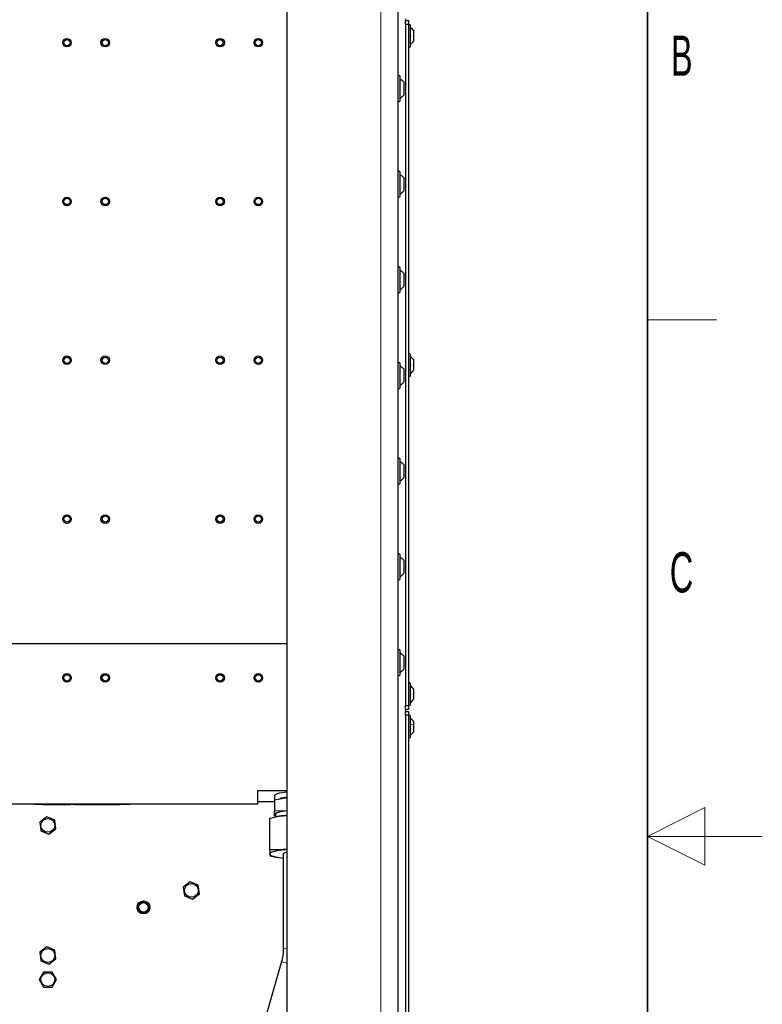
# Model space of a CAD drawing. Header units: millimetres. Extents: x 5 to 418, y 2 to 292.
# Tile 89 of 90: x 353 to 418, y 133 to 218. Entities that reach past the tile are written whole.
import ezdxf

# ---------------------------------------------------------------- set-up
doc = ezdxf.new("R2010")
doc.units = ezdxf.units.MM
doc.layers.add('SLD-0', color=7, linetype='Continuous')
doc.styles.add('SLDTEXTSTYLE0', font='TXT', dxfattribs={"width": 0.605})

msp = doc.modelspace()

# ---------------------------------------------------------------- linework, layer by layer
at = {"color": 7, "linetype": 'Continuous', "lineweight": 18}
for p, q in [((384.7626, 98.6404), (384.7626, 260.3071)), ((354.9293, 150.0237), (354.9293, 150.0571)), ((362.596, 150.0237), (362.596, 150.0571))]:
    msp.add_line(p, q, dxfattribs=at)
at = {"color": 7, "linetype": 'Continuous', "lineweight": 25}
for p, q in [((386.2626, 260.3071), (386.2626, 98.6404)), ((376.596, 99.4737), (376.596, 259.4737)), ((386.9293, 218.4737), (386.9293, 218.3071)), ((386.9293, 218.3071), (387.1793, 218.3071)), ((386.9293, 217.9737), (386.9293, 218.3071)), ((387.1793, 217.9737), (386.9293, 217.9737)), ((386.9293, 217.9737), (386.9293, 158.6404)), ((387.1793, 218.3071), (387.1793, 217.9737)), ((387.1793, 217.9737), (387.1793, 158.6404)), ((387.346, 216.0737), (387.346, 217.8737)), ((387.6376, 216.5612), (387.6376, 217.3862)), ((386.4626, 211.3571), (386.4626, 213.4237)), ((386.8126, 211.8771), (386.8126, 212.9037)), ((386.4626, 203.0237), (386.4626, 205.0904)), ((386.8126, 203.5437), (386.8126, 204.5704)), ((386.4626, 194.6904), (386.4626, 196.7571)), ((386.8126, 195.2104), (386.8126, 196.2371)), ((387.346, 187.4071), (387.346, 189.2071)), ((387.6376, 187.8946), (387.6376, 188.7196)), ((386.4626, 186.3571), (386.4626, 188.4237)), ((386.8126, 186.8771), (386.8126, 187.9037)), ((386.4626, 178.0237), (386.4626, 180.0904)), ((386.8126, 178.5437), (386.8126, 179.5704)), ((386.4626, 169.6904), (386.4626, 171.7571)), ((386.8126, 170.2104), (386.8126, 171.2371)), ((314.9293, 164.0571), (376.596, 164.0571)), ((386.4626, 161.3571), (386.4626, 163.4237)), ((386.8126, 161.8771), (386.8126, 162.9037)), ((387.346, 158.7404), (387.346, 160.5404)), ((387.6376, 159.2292), (387.6376, 160.0516)), ((386.9293, 158.6404), (387.1793, 158.6404)), ((386.9293, 158.3071), (386.9293, 158.6404)), ((387.1793, 158.3071), (386.9293, 158.3071)), ((386.9293, 158.3071), (386.9293, 158.1404)), ((386.9293, 158.1404), (387.1793, 158.1404)), ((386.9293, 157.8071), (386.9293, 158.1404)), ((387.1793, 158.6404), (387.1793, 158.3071)), ((387.1793, 158.1404), (387.1793, 157.8071)), ((386.9293, 157.8071), (386.9293, 120.8904)), ((387.1793, 157.8071), (386.9293, 157.8071)), ((387.1793, 157.8071), (387.1793, 120.8904)), ((387.346, 155.9071), (387.346, 157.7071)), ((387.6376, 156.9338), (387.6376, 157.2196)), ((387.6376, 156.3946), (387.6376, 156.9338)), ((374.0126, 151.2016), (374.0126, 150.0571)), ((376.596, 151.2016), (374.0126, 151.2016)), ((374.0126, 150.2906), (375.5126, 150.2906)), ((375.5126, 150.8005), (375.5126, 150.4418)), ((375.5126, 150.4418), (376.596, 150.6388)), ((375.5126, 150.4418), (375.5126, 149.4765)), ((376.0685, 150.5652), (375.9725, 150.5461)), ((374.0126, 150.0571), (317.846, 150.0571)), ((354.596, 150.0237), (354.596, 150.0571)), ((354.9293, 150.0237), (354.596, 150.0237)), ((362.596, 150.0237), (354.9293, 150.0237)), ((355.331, 150.0221), (355.331, 150.0237)), ((355.331, 150.0221), (355.3444, 150.0221)), ((355.3444, 150.0221), (355.3444, 150.0237)), ((355.3727, 150.0221), (355.3727, 150.0237)), ((355.4099, 150.0221), (355.4099, 150.0237)), ((355.4165, 150.0221), (355.4165, 150.0237)), ((355.4165, 150.0221), (355.4592, 150.0221)), ((355.4592, 150.0221), (355.4592, 150.0237)), ((355.5062, 150.0221), (355.5062, 150.0237)), ((355.5062, 150.0221), (355.549, 150.0221)), ((355.549, 150.0221), (355.549, 150.0237)), ((355.5618, 150.0221), (355.5618, 150.0237)), ((355.6487, 150.0221), (355.6487, 150.0237)), ((355.7284, 150.0221), (355.7284, 150.0237)), ((355.7626, 150.0221), (355.7626, 150.0237)), ((355.7628, 150.0221), (355.7628, 150.0237)), ((355.764, 150.0221), (355.764, 150.0237)), ((355.87, 150.0221), (355.87, 150.0237)), ((355.9848, 150.0221), (355.9848, 150.0237)), ((356.0015, 150.0221), (356.0015, 150.0237)), ((356.0015, 150.0221), (356.1297, 150.0221)), ((356.1297, 150.0221), (356.1297, 150.0237)), ((356.1297, 150.0221), (356.1767, 150.0221)), ((356.1767, 150.0221), (356.1767, 150.0237)), ((356.1767, 150.0221), (356.3044, 150.0221)), ((356.3044, 150.0221), (356.3044, 150.0237)), ((356.3044, 150.0221), (356.3982, 150.0221)), ((356.3982, 150.0221), (356.3982, 150.0237)), ((356.3982, 150.0221), (356.4336, 150.0221)), ((356.4336, 150.0221), (356.4336, 150.0237)), ((356.4336, 150.0221), (356.4492, 150.0221)), ((356.4492, 150.0221), (356.4492, 150.0237)), ((356.4492, 150.0221), (356.4625, 150.0221)), ((356.4625, 150.0221), (356.4625, 150.0237)), ((356.4909, 150.0221), (356.4909, 150.0237)), ((356.528, 150.0221), (356.528, 150.0237)), ((356.5347, 150.0221), (356.5347, 150.0237)), ((356.5347, 150.0221), (356.5774, 150.0221)), ((356.5774, 150.0221), (356.5774, 150.0237)), ((356.6173, 150.0221), (356.6173, 150.0237)), ((356.6173, 150.0221), (356.6244, 150.0221)), ((356.6244, 150.0221), (356.6244, 150.0237)), ((356.6244, 150.0221), (356.6671, 150.0221)), ((356.6671, 150.0221), (356.6671, 150.0237)), ((356.68, 150.0221), (356.68, 150.0237)), ((356.7669, 150.0221), (356.7669, 150.0237)), ((356.8423, 150.0221), (356.8481, 150.0221)), ((356.8466, 150.0221), (356.8466, 150.0237)), ((356.8481, 150.0221), (356.8481, 150.0237)), ((356.8481, 150.0221), (356.8908, 150.0221)), ((356.8808, 150.0221), (356.8808, 150.0237)), ((356.8908, 150.0221), (356.9027, 150.0221)), ((356.9822, 150.0221), (356.9822, 150.0237)), ((357.0404, 150.0221), (357.0475, 150.0221)), ((357.0475, 150.0221), (357.0475, 150.0237)), ((357.0475, 150.0221), (357.0902, 150.0221)), ((357.0902, 150.0221), (357.0902, 150.0237)), ((357.0902, 150.0221), (357.0983, 150.0221)), ((357.0983, 150.0221), (357.0983, 150.0237)), ((357.0983, 150.0221), (357.218, 150.0221)), ((357.218, 150.0221), (357.218, 150.0237)), ((357.218, 150.0221), (357.2669, 150.0221)), ((357.2669, 150.0221), (357.2669, 150.0237)), ((357.2697, 150.0221), (357.2697, 150.0237)), ((357.3765, 150.0221), (357.3765, 150.0237)), ((357.451, 150.0221), (357.451, 150.0237)), ((357.4834, 150.0221), (357.4834, 150.0237)), ((357.5319, 150.0221), (357.5319, 150.0237)), ((357.5319, 150.0221), (357.561, 150.0221)), ((357.5902, 150.0221), (357.5902, 150.0237)), ((357.5902, 150.0221), (357.6329, 150.0221)), ((357.6329, 150.0221), (357.6329, 150.0237)), ((357.7099, 150.0221), (357.7099, 150.0237)), ((358.0603, 150.0221), (358.0603, 150.0237)), ((358.0603, 150.0221), (358.103, 150.0221)), ((358.103, 150.0221), (358.103, 150.0237)), ((358.1629, 150.0221), (358.1629, 150.0237)), ((358.1631, 150.0221), (358.1631, 150.0237)), ((358.1642, 150.0221), (358.1642, 150.0237)), ((358.2702, 150.0221), (358.2702, 150.0237)), ((358.3851, 150.0221), (358.3851, 150.0237)), ((358.3979, 150.0221), (358.3979, 150.0237)), ((358.3979, 150.0221), (358.4113, 150.0221)), ((358.4113, 150.0221), (358.4113, 150.0237)), ((358.4396, 150.0221), (358.4396, 150.0237)), ((358.4768, 150.0221), (358.4768, 150.0237)), ((358.4834, 150.0221), (358.4834, 150.0237)), ((358.4834, 150.0221), (358.5261, 150.0221)), ((358.5261, 150.0221), (358.5261, 150.0237)), ((358.5859, 150.0221), (358.5859, 150.0237)), ((358.5859, 150.0221), (358.6287, 150.0221)), ((358.6287, 150.0221), (358.6287, 150.0237)), ((358.7027, 150.0221), (358.7027, 150.0237)), ((358.7801, 150.0221), (358.7801, 150.0237)), ((358.7825, 150.0221), (358.7825, 150.0237)), ((358.7853, 150.0221), (358.8225, 150.0221)), ((358.8225, 150.0221), (358.8225, 150.0237)), ((358.8225, 150.0221), (358.8353, 150.0221)), ((358.8295, 150.0221), (358.8295, 150.0237)), ((358.9249, 150.0221), (358.9249, 150.0237)), ((359.0261, 150.0221), (359.0261, 150.0237)), ((359.0603, 150.0221), (359.0603, 150.0237)), ((359.1557, 150.0221), (359.1557, 150.0237)), ((359.2401, 150.0221), (359.261, 150.0221)), ((359.2569, 150.0221), (359.2569, 150.0237)), ((359.2669, 150.0221), (359.2669, 150.0237)), ((359.2669, 150.0221), (359.2905, 150.0221)), ((359.2911, 150.0221), (359.2911, 150.0237)), ((359.2913, 150.0221), (359.2913, 150.0237)), ((359.2924, 150.0221), (359.2924, 150.0237)), ((359.3984, 150.0221), (359.3984, 150.0237)), ((359.5133, 150.0221), (359.5133, 150.0237)), ((359.5233, 150.0221), (359.5233, 150.0237)), ((359.5261, 150.0221), (359.5261, 150.0237)), ((359.5261, 150.0221), (359.5395, 150.0221)), ((359.5395, 150.0221), (359.5395, 150.0237)), ((359.5678, 150.0221), (359.5678, 150.0237)), ((359.605, 150.0221), (359.605, 150.0237)), ((359.6116, 150.0221), (359.6116, 150.0237)), ((359.6116, 150.0221), (359.6543, 150.0221)), ((359.6543, 150.0221), (359.6543, 150.0237)), ((359.7013, 150.0221), (359.7013, 150.0237)), ((359.8053, 150.0221), (359.8053, 150.0237)), ((359.868, 150.0221), (359.868, 150.0237)), ((359.868, 150.0221), (359.9107, 150.0221)), ((359.9107, 150.0221), (359.9107, 150.0237)), ((359.9763, 150.0221), (359.9763, 150.0237)), ((359.9977, 150.0221), (359.9977, 150.0237)), ((360.0278, 150.0221), (360.0278, 150.0237)), ((360.0746, 150.0221), (360.0831, 150.0221)), ((360.0831, 150.0221), (360.0831, 150.0237)), ((360.0831, 150.0221), (360.1131, 150.0221)), ((360.1014, 150.0221), (360.1014, 150.0237)), ((360.1131, 150.0221), (360.1173, 150.0221)), ((360.2108, 150.0221), (360.2108, 150.0237)), ((360.3066, 150.0221), (360.3066, 150.0237)), ((360.3108, 150.0221), (360.3108, 150.0237)), ((360.3552, 150.0221), (360.3552, 150.0237)), ((360.3552, 150.0221), (360.3979, 150.0221)), ((360.3979, 150.0221), (360.3979, 150.0237)), ((360.4467, 150.0221), (360.4467, 150.0237)), ((360.4848, 150.0221), (360.5019, 150.0221)), ((360.509, 150.0221), (360.509, 150.0237)), ((360.509, 150.0221), (360.5517, 150.0221)), ((360.5517, 150.0221), (360.5517, 150.0237)), ((360.5808, 150.0221), (360.5808, 150.0237)), ((360.5874, 150.0221), (360.5874, 150.0237)), ((360.5874, 150.0221), (360.6116, 150.0221)), ((360.6116, 150.0221), (360.6116, 150.0237)), ((360.6116, 150.0221), (360.6543, 150.0221)), ((360.6543, 150.0221), (360.6543, 150.0237)), ((360.6885, 150.0221), (360.6885, 150.0237)), ((360.7186, 150.0221), (360.7186, 150.0237)), ((360.7312, 150.0221), (360.7327, 150.0221)), ((360.774, 150.0221), (360.774, 150.0237)), ((360.774, 150.0221), (360.8039, 150.0221)), ((360.8039, 150.0221), (360.8039, 150.0237)), ((360.8068, 150.0221), (360.8068, 150.0237)), ((360.8068, 150.0221), (360.8218, 150.0221)), ((360.8295, 150.0221), (360.8295, 150.0237)), ((360.8295, 150.0221), (360.8723, 150.0221)), ((360.8723, 150.0221), (360.8723, 150.0237)), ((360.8851, 150.0221), (360.8851, 150.0237)), ((360.972, 150.0221), (360.972, 150.0237)), ((361.0517, 150.0221), (361.0517, 150.0237)), ((361.0646, 150.0221), (361.0646, 150.0237)), ((361.0646, 150.0221), (361.0779, 150.0221)), ((361.0779, 150.0221), (361.0779, 150.0237)), ((361.1062, 150.0221), (361.1062, 150.0237)), ((361.1434, 150.0221), (361.1434, 150.0237)), ((361.15, 150.0221), (361.15, 150.0237)), ((361.15, 150.0221), (361.1928, 150.0221)), ((361.1928, 150.0221), (361.1928, 150.0237)), ((361.2398, 150.0221), (361.2398, 150.0237)), ((361.24, 150.0221), (361.24, 150.0237)), ((361.2411, 150.0221), (361.2411, 150.0237)), ((361.3472, 150.0221), (361.3472, 150.0237)), ((361.462, 150.0221), (361.462, 150.0237)), ((361.4962, 150.0221), (361.4962, 150.0237)), ((361.6002, 150.0221), (361.6002, 150.0237)), ((361.6629, 150.0221), (361.6629, 150.0237)), ((361.6629, 150.0221), (361.7056, 150.0221)), ((361.7056, 150.0221), (361.7056, 150.0237)), ((361.709, 150.0221), (361.709, 150.0237)), ((361.7156, 150.0221), (361.7156, 150.0237)), ((361.7156, 150.0221), (361.7584, 150.0221)), ((361.7569, 150.0221), (361.7569, 150.0237)), ((361.915, 150.0221), (361.915, 150.0237)), ((362.0731, 150.0221), (362.0731, 150.0237)), ((362.0746, 150.0221), (362.0746, 150.0237)), ((362.9293, 150.0237), (362.596, 150.0237)), ((362.9293, 150.0237), (362.9293, 150.0571)), ((375.5126, 149.4765), (376.596, 149.4967)), ((375.5126, 149.1591), (375.5126, 149.4765)), ((355.6637, 148.9608), (355.0604, 148.4982)), ((355.0604, 148.4982), (355.1594, 147.7445)), ((356.3659, 148.6696), (355.6637, 148.9608)), ((356.4648, 147.9159), (356.3659, 148.6696)), ((375.096, 146.0885), (375.096, 148.8252)), ((375.5126, 149.0254), (375.5126, 149.1591)), ((375.596, 149.0102), (375.5126, 149.0254)), ((375.596, 149.1591), (375.596, 148.9355)), ((375.7547, 148.9714), (375.6403, 148.9487)), ((376.4293, 149.0677), (376.596, 149.0831)), ((376.4293, 149.0677), (376.596, 149.0773)), ((355.1594, 147.7445), (355.8616, 147.4533)), ((355.8616, 147.4533), (356.4648, 147.9159)), ((376.596, 146.1372), (376.4293, 146.1133)), ((376.4293, 146.1133), (376.596, 146.1287)), ((375.096, 145.5538), (375.641, 145.4335)), ((375.6403, 145.4303), (375.7547, 145.4076)), ((376.2626, 145.7123), (376.2626, 137.3707)), ((368.1637, 143.2941), (367.5604, 142.8316)), ((368.8659, 143.0029), (368.1637, 143.2941)), ((367.5604, 142.8316), (367.6594, 142.0779)), ((368.9648, 142.2492), (368.8659, 143.0029)), ((367.6594, 142.0779), (368.3616, 141.7867)), ((368.3616, 141.7867), (368.9648, 142.2492)), ((355.6637, 137.6274), (355.0604, 137.1649)), ((356.3659, 137.3362), (355.6637, 137.6274)), ((356.4648, 136.5825), (356.3659, 137.3362)), ((355.0604, 137.1649), (355.1594, 136.4112)), ((355.1594, 136.4112), (355.8616, 136.12)), ((355.8616, 136.12), (356.4648, 136.5825)), ((376.116, 136.3357), (374.1605, 129.4972)), ((355.3825, 135.4321), (355.0024, 134.7737)), ((355.0024, 134.7737), (355.3825, 134.1154)), ((356.1427, 135.4321), (355.3825, 135.4321)), ((356.5228, 134.7737), (356.1427, 135.4321)), ((356.1427, 134.1154), (356.5228, 134.7737)), ((355.3825, 134.1154), (356.1427, 134.1154))]:
    msp.add_line(p, q, dxfattribs=at)
at = {"color": 7, "linetype": 'Continuous', "lineweight": 25, "flags": 128}
for points in [[(375.5126, 150.8005), (375.534, 150.8541), (375.6152, 150.9171), (375.7551, 150.9769), (375.9497, 151.0318), (376.1937, 151.0805), (376.4806, 151.1215), (376.596, 151.1345)], [(375.5126, 149.1591), (375.5319, 149.2101), (375.5893, 149.2602), (375.6839, 149.3086), (375.8141, 149.3545), (375.9776, 149.397), (376.1716, 149.4354), (376.3929, 149.4691), (376.596, 149.4932)], [(376.596, 149.4761), (376.528, 149.4683), (376.2518, 149.4288), (376.0168, 149.3819), (375.8294, 149.329), (375.6947, 149.2714), (375.6165, 149.2108), (375.596, 149.1591)], [(375.096, 145.7123), (375.1188, 145.7727), (375.1868, 145.8321), (375.2989, 145.8895), (375.4532, 145.9438), (375.647, 145.9942), (375.877, 146.0397), (376.1393, 146.0797), (376.4293, 146.1133)], [(376.2626, 145.7123), (376.2933, 145.7647), (376.3842, 145.815), (376.5315, 145.8611), (376.596, 145.876)], [(376.2626, 145.3294), (376.1393, 145.3449), (375.877, 145.3848), (375.647, 145.4304), (375.4532, 145.4808), (375.2989, 145.5351), (375.1868, 145.5924), (375.1188, 145.6518), (375.096, 145.7123)]]:
    msp.add_lwpolyline(points, dxfattribs=at)
at = {"color": 7, "linetype": 'Continuous', "lineweight": 18, "flags": 128}
msp.add_lwpolyline([(376.596, 136.1983), (376.5922, 136.1994), (376.3964, 136.2554), (376.2482, 136.2978), (376.1536, 136.3249), (376.1165, 136.3356), (376.116, 136.3357)], dxfattribs=at)
at = {"color": 7, "linetype": 'Continuous', "lineweight": 25}
for centre, radius in [((357.4293, 216.3904), 0.375), ((357.4293, 216.3904), 0.275), ((360.7626, 216.3904), 0.375), ((360.7626, 216.3904), 0.275), ((370.7626, 216.3904), 0.375), ((370.7626, 216.3904), 0.275), ((374.096, 216.3904), 0.375), ((374.096, 216.3904), 0.275), ((357.4293, 202.5571), 0.375), ((357.4293, 202.5571), 0.275), ((360.7626, 202.5571), 0.375), ((360.7626, 202.5571), 0.275), ((370.7626, 202.5571), 0.375), ((370.7626, 202.5571), 0.275), ((374.096, 202.5571), 0.375), ((374.096, 202.5571), 0.275), ((357.4293, 188.7237), 0.375), ((357.4293, 188.7237), 0.275), ((360.7626, 188.7237), 0.375), ((360.7626, 188.7237), 0.275), ((370.7626, 188.7237), 0.375), ((370.7626, 188.7237), 0.275), ((374.096, 188.7237), 0.375), ((374.096, 188.7237), 0.275), ((357.4293, 174.8904), 0.375), ((357.4293, 174.8904), 0.275), ((360.7626, 174.8904), 0.375), ((360.7626, 174.8904), 0.275), ((370.7626, 174.8904), 0.375), ((370.7626, 174.8904), 0.275), ((374.096, 174.8904), 0.375), ((374.096, 174.8904), 0.275), ((357.4293, 161.0571), 0.375), ((357.4293, 161.0571), 0.275), ((360.7626, 161.0571), 0.375), ((360.7626, 161.0571), 0.275), ((370.7626, 161.0571), 0.375), ((370.7626, 161.0571), 0.275), ((374.096, 161.0571), 0.375), ((374.096, 161.0571), 0.275), ((355.7626, 148.2071), 0.6), ((368.2626, 142.5404), 0.6), ((364.096, 141.0571), 0.5637), ((364.096, 141.0571), 0.5131), ((364.096, 141.0571), 0.5), ((364.096, 141.0571), 0.4167), ((355.7626, 136.8737), 0.6), ((355.7626, 134.7737), 0.6)]:
    msp.add_circle(centre, radius, dxfattribs=at)
for centre, radius, start, end in [((387.2626, 217.8737), 0.0833, 0, 180), ((387.2626, 216.0737), 0.0833, 180, 360), ((386.3626, 213.4237), 0.1, 0, 180), ((386.3626, 211.3571), 0.1, 180, 360), ((386.3626, 205.0904), 0.1, 0, 180), ((386.3626, 203.0237), 0.1, 180, 360), ((386.3626, 196.7571), 0.1, 0, 180), ((386.3626, 194.6904), 0.1, 180, 360), ((387.2626, 189.2071), 0.0833, 0, 180), ((386.3626, 188.4237), 0.1, 0, 180), ((387.2626, 187.4071), 0.0833, 180, 360), ((386.3626, 186.3571), 0.1, 180, 360), ((386.3626, 180.0904), 0.1, 0, 180), ((386.3626, 178.0237), 0.1, 180, 360), ((386.3626, 171.7571), 0.1, 0, 180), ((386.3626, 169.6904), 0.1, 180, 360), ((386.3626, 163.4237), 0.1, 0, 180), ((386.3626, 161.3571), 0.1, 180, 360), ((387.2626, 160.5404), 0.0833, 0, 180), ((387.2626, 158.7404), 0.0833, 180, 360), ((387.2626, 157.7071), 0.0833, 0, 180), ((387.2626, 155.9071), 0.0833, 180, 360), ((377.175, 144.8275), 5.8434, 95.687392, 100.91626), ((375.6723, 149.1998), 0.1648, 194.298513, 242.391452), ((377.0853, 142.0617), 7.0367, 95.349254, 100.899774)]:
    msp.add_arc(centre, radius, start, end, dxfattribs=at)
at = {"color": 7, "linetype": 'Continuous', "lineweight": 18}
msp.add_arc((376.5906, 137.125), 0.4095, 89.255448, 143.233856, dxfattribs=at)
at = {"color": 7, "linetype": 'Continuous', "lineweight": 25}
for points, knots in [([(387.3174, 217.0467), (387.3213, 217.0442), (387.3291, 217.0392), (387.3383, 217.0226), (387.3444, 217.0002), (387.3467, 216.9739), (387.3445, 216.9475), (387.3384, 216.925), (387.3292, 216.9083), (387.3214, 216.9033), (387.3174, 216.9007)], [0, 0, 0, 0, 0.1252217, 0.2494831, 0.3743256, 0.4990628, 0.6238964, 0.749388, 0.8744406, 1, 1, 1, 1]), ([(387.3174, 188.38), (387.3213, 188.3775), (387.3291, 188.3725), (387.3383, 188.3559), (387.3444, 188.3336), (387.3467, 188.3073), (387.3445, 188.2808), (387.3384, 188.2583), (387.3292, 188.2416), (387.3214, 188.2366), (387.3174, 188.2341)], [0, 0, 0, 0, 0.1252217, 0.2494831, 0.3743256, 0.4990628, 0.6238964, 0.749388, 0.8744406, 1, 1, 1, 1]), ([(387.3174, 159.688), (387.3213, 159.6849), (387.3291, 159.6787), (387.3383, 159.6607), (387.3444, 159.6374), (387.3467, 159.6107), (387.3445, 159.5848), (387.3384, 159.5634), (387.3292, 159.5482), (387.3214, 159.5444), (387.3174, 159.5425)], [0, 0, 0, 0, 0.1252217, 0.2494831, 0.3743256, 0.4990628, 0.6238964, 0.749388, 0.8744406, 1, 1, 1, 1]), ([(387.6376, 160.0513), (387.5982, 160.1128), (387.5194, 160.236), (387.4038, 160.3259), (387.346, 160.3708)], [0, 0, 0, 0, 0.5, 1, 1, 1, 1]), ([(387.6376, 157.2196), (387.5982, 157.2814), (387.5194, 157.405), (387.4038, 157.4953), (387.346, 157.5404)], [0, 0, 0, 0, 0.4999999, 1, 1, 1, 1]), ([(387.3174, 156.9449), (387.3213, 156.944), (387.3291, 156.9423), (387.3383, 156.93), (387.3444, 156.9109), (387.3467, 156.8862), (387.3445, 156.8594), (387.3384, 156.8346), (387.3292, 156.8143), (387.3214, 156.8062), (387.3174, 156.8022)], [0, 0, 0, 0, 0.1252207, 0.2494814, 0.3743239, 0.4990613, 0.6238954, 0.7493873, 0.8744403, 1, 1, 1, 1]), ([(387.346, 156.0737), (387.4038, 156.1188), (387.5194, 156.2091), (387.5982, 156.3327), (387.6376, 156.3946)], [0, 0, 0, 0, 0.50000011, 1, 1, 1, 1]), ([(355.3444, 150.0221), (355.3492, 150.0221), (355.3579, 150.0221), (355.3682, 150.0221), (355.3727, 150.0221)], [0, 0, 0, 0, 0.5601157, 1, 1, 1, 1]), ([(355.3727, 150.0221), (355.3775, 150.0221), (355.3871, 150.0221), (355.3981, 150.0221), (355.4014, 150.0221), (355.4025, 150.0221)], [0, 0, 0, 0, 0.395242, 0.7909078, 1, 1, 1, 1]), ([(355.4099, 150.0221), (355.412, 150.0221), (355.4159, 150.0221), (355.4163, 150.0221), (355.4165, 150.0221)], [0, 0, 0, 0, 0.5598877, 1, 1, 1, 1]), ([(355.549, 150.0221), (355.5523, 150.0221), (355.5584, 150.0221), (355.5607, 150.0221), (355.5618, 150.0221)], [0, 0, 0, 0, 0.5596973, 1, 1, 1, 1]), ([(355.5618, 150.0221), (355.5764, 150.0221), (355.6024, 150.0221), (355.6346, 150.0221), (355.6487, 150.0221)], [0, 0, 0, 0, 0.5599714, 1, 1, 1, 1]), ([(355.6487, 150.0221), (355.6599, 150.0221), (355.6821, 150.0221), (355.7098, 150.0221), (355.7262, 150.0221), (355.7277, 150.0221), (355.7284, 150.0221)], [0, 0, 0, 0, 0.2808155, 0.5596902, 0.7796958, 1, 1, 1, 1]), ([(355.764, 150.0221), (355.7688, 150.0221), (355.7784, 150.0221), (355.8157, 150.0221), (355.8494, 150.0221), (355.87, 150.0221)], [0, 0, 0, 0, 0.2806132, 0.5608329, 1, 1, 1, 1]), ([(355.87, 150.0221), (355.888, 150.0221), (355.924, 150.0221), (355.9642, 150.0221), (355.9826, 150.0221), (355.9841, 150.0221), (355.9848, 150.0221)], [0, 0, 0, 0, 0.2799521, 0.5586609, 0.7789943, 1, 1, 1, 1]), ([(356.4625, 150.0221), (356.4674, 150.0221), (356.4761, 150.0221), (356.4864, 150.0221), (356.4909, 150.0221)], [0, 0, 0, 0, 0.5601157, 1, 1, 1, 1]), ([(356.4909, 150.0221), (356.4957, 150.0221), (356.5053, 150.0221), (356.5163, 150.0221), (356.5195, 150.0221), (356.5207, 150.0221)], [0, 0, 0, 0, 0.395242, 0.7909078, 1, 1, 1, 1]), ([(356.5062, 150.0221), (356.5067, 150.0221), (356.5076, 150.0221), (356.5136, 150.0221), (356.5207, 150.0221), (356.5209, 150.0221)], [0, 0, 0, 0, 0.4953193, 0.9859437, 1, 1, 1, 1]), ([(356.528, 150.0221), (356.5302, 150.0221), (356.5341, 150.0221), (356.5345, 150.0221), (356.5347, 150.0221)], [0, 0, 0, 0, 0.5598877, 1, 1, 1, 1]), ([(356.5774, 150.0221), (356.5803, 150.0221), (356.5936, 150.0221), (356.6158, 150.0221), (356.6168, 150.0221), (356.6173, 150.0221)], [0, 0, 0, 0, 0.0993358, 0.4485856, 1, 1, 1, 1]), ([(356.6671, 150.0221), (356.6705, 150.0221), (356.6766, 150.0221), (356.6789, 150.0221), (356.68, 150.0221)], [0, 0, 0, 0, 0.5596973, 1, 1, 1, 1]), ([(356.68, 150.0221), (356.6945, 150.0221), (356.7206, 150.0221), (356.7527, 150.0221), (356.7669, 150.0221)], [0, 0, 0, 0, 0.55997142, 1, 1, 1, 1]), ([(356.7669, 150.0221), (356.778, 150.0221), (356.8003, 150.0221), (356.8279, 150.0221), (356.8443, 150.0221), (356.8459, 150.0221), (356.8466, 150.0221)], [0, 0, 0, 0, 0.2808155, 0.5596902, 0.7796958, 1, 1, 1, 1]), ([(356.8808, 150.0221), (356.8817, 150.0221), (356.8835, 150.0221), (356.9062, 150.0221), (356.9416, 150.0221), (356.9687, 150.0221), (356.9822, 150.0221)], [0, 0, 0, 0, 0.2809584, 0.5603519, 0.7803823, 1, 1, 1, 1]), ([(356.9822, 150.0221), (356.9898, 150.0221), (357.0049, 150.0221), (357.0295, 150.0221), (357.0406, 150.0221), (357.0475, 150.0221)], [0, 0, 0, 0, 0.2803833, 0.5605606, 1, 1, 1, 1]), ([(357.2697, 150.0221), (357.271, 150.0221), (357.2727, 150.0221), (357.3009, 150.0221), (357.3217, 150.0221), (357.3482, 150.0221), (357.3671, 150.0221), (357.3765, 150.0221)], [0, 0, 0, 0, 0.4991147, 0.6244582, 0.7495538, 0.8746582, 1, 1, 1, 1]), ([(357.3765, 150.0221), (357.3926, 150.0221), (357.4212, 150.0221), (357.4419, 150.0221), (357.451, 150.0221)], [0, 0, 0, 0, 0.5597157, 1, 1, 1, 1]), ([(357.451, 150.0221), (357.4624, 150.0221), (357.4827, 150.0221), (357.4832, 150.0221), (357.4834, 150.0221)], [0, 0, 0, 0, 0.5579733, 1, 1, 1, 1]), ([(357.6329, 150.0221), (357.6462, 150.0221), (357.6698, 150.0221), (357.6976, 150.0221), (357.7099, 150.0221)], [0, 0, 0, 0, 0.5596859, 1, 1, 1, 1]), ([(358.1642, 150.0221), (358.169, 150.0221), (358.1786, 150.0221), (358.2159, 150.0221), (358.2496, 150.0221), (358.2702, 150.0221)], [0, 0, 0, 0, 0.2806132, 0.5608329, 1, 1, 1, 1]), ([(358.2702, 150.0221), (358.2883, 150.0221), (358.3242, 150.0221), (358.3644, 150.0221), (358.3829, 150.0221), (358.3843, 150.0221), (358.3851, 150.0221)], [0, 0, 0, 0, 0.2799521, 0.5586609, 0.7789943, 1, 1, 1, 1]), ([(358.4113, 150.0221), (358.4161, 150.0221), (358.4248, 150.0221), (358.4351, 150.0221), (358.4396, 150.0221)], [0, 0, 0, 0, 0.5601157, 1, 1, 1, 1]), ([(358.4396, 150.0221), (358.4444, 150.0221), (358.454, 150.0221), (358.465, 150.0221), (358.4683, 150.0221), (358.4694, 150.0221)], [0, 0, 0, 0, 0.395242, 0.7909078, 1, 1, 1, 1]), ([(358.4768, 150.0221), (358.4789, 150.0221), (358.4828, 150.0221), (358.4832, 150.0221), (358.4834, 150.0221)], [0, 0, 0, 0, 0.5598877, 1, 1, 1, 1]), ([(358.6287, 150.0221), (358.6394, 150.0221), (358.6585, 150.0221), (358.6892, 150.0221), (358.7027, 150.0221)], [0, 0, 0, 0, 0.5594657, 1, 1, 1, 1]), ([(358.7027, 150.0221), (358.7127, 150.0221), (358.7326, 150.0221), (358.758, 150.0221), (358.7743, 150.0221), (358.7782, 150.0221), (358.7801, 150.0221)], [0, 0, 0, 0, 0.2802863, 0.5601857, 0.7796074, 1, 1, 1, 1]), ([(358.8295, 150.0221), (358.8316, 150.0221), (358.8357, 150.0221), (358.8715, 150.0221), (358.9047, 150.0221), (358.9249, 150.0221)], [0, 0, 0, 0, 0.279926, 0.5600378, 1, 1, 1, 1]), ([(358.9249, 150.0221), (358.9385, 150.0221), (358.9654, 150.0221), (358.9999, 150.0221), (359.0192, 150.0221), (359.0238, 150.0221), (359.0261, 150.0221)], [0, 0, 0, 0, 0.2807392, 0.5592969, 0.7793109, 1, 1, 1, 1]), ([(358.9897, 150.0221), (359.0084, 150.0221), (359.0351, 150.0221), (359.0538, 150.0221), (359.0594, 150.0221)], [0, 0, 0, 0, 0.70176723, 1, 1, 1, 1]), ([(359.0603, 150.0221), (359.0624, 150.0221), (359.0665, 150.0221), (359.1022, 150.0221), (359.1354, 150.0221), (359.1557, 150.0221)], [0, 0, 0, 0, 0.279926, 0.5600378, 1, 1, 1, 1]), ([(359.1557, 150.0221), (359.1692, 150.0221), (359.1961, 150.0221), (359.2306, 150.0221), (359.2499, 150.0221), (359.2546, 150.0221), (359.2569, 150.0221)], [0, 0, 0, 0, 0.2807392, 0.5592969, 0.7793109, 1, 1, 1, 1]), ([(359.2924, 150.0221), (359.2972, 150.0221), (359.3068, 150.0221), (359.3441, 150.0221), (359.3778, 150.0221), (359.3984, 150.0221)], [0, 0, 0, 0, 0.2806132, 0.5608329, 1, 1, 1, 1]), ([(359.3984, 150.0221), (359.4165, 150.0221), (359.4524, 150.0221), (359.4926, 150.0221), (359.5111, 150.0221), (359.5126, 150.0221), (359.5133, 150.0221)], [0, 0, 0, 0, 0.2799521, 0.5586609, 0.7789943, 1, 1, 1, 1]), ([(359.4915, 150.0221), (359.4981, 150.0221), (359.5079, 150.0221), (359.516, 150.0221), (359.5188, 150.0221)], [0, 0, 0, 0, 0.6672104, 1, 1, 1, 1]), ([(359.5395, 150.0221), (359.5443, 150.0221), (359.553, 150.0221), (359.5633, 150.0221), (359.5678, 150.0221)], [0, 0, 0, 0, 0.5601157, 1, 1, 1, 1]), ([(359.5678, 150.0221), (359.5726, 150.0221), (359.5822, 150.0221), (359.5932, 150.0221), (359.5965, 150.0221), (359.5976, 150.0221)], [0, 0, 0, 0, 0.395242, 0.7909078, 1, 1, 1, 1]), ([(359.605, 150.0221), (359.6071, 150.0221), (359.611, 150.0221), (359.6114, 150.0221), (359.6116, 150.0221)], [0, 0, 0, 0, 0.5598877, 1, 1, 1, 1]), ([(359.6445, 150.0221), (359.6612, 150.0221), (359.6947, 150.0221), (359.7338, 150.0221), (359.7382, 150.0221), (359.7406, 150.0221)], [0, 0, 0, 0, 0.3171727, 0.6351072, 1, 1, 1, 1]), ([(359.6647, 150.0221), (359.6751, 150.0221), (359.6953, 150.0221), (359.7129, 150.0221), (359.7175, 150.0221), (359.7199, 150.0221)], [0, 0, 0, 0, 0.3431597, 0.6710767, 1, 1, 1, 1]), ([(359.7013, 150.0221), (359.7026, 150.0221), (359.7051, 150.0221), (359.7281, 150.0221), (359.7648, 150.0221), (359.7918, 150.0221), (359.8053, 150.0221)], [0, 0, 0, 0, 0.2807503, 0.5602778, 0.7801608, 1, 1, 1, 1]), ([(359.7554, 150.0221), (359.7599, 150.0221), (359.7669, 150.0221), (359.7837, 150.0221), (359.7898, 150.0221)], [0, 0, 0, 0, 0.6331576, 1, 1, 1, 1]), ([(359.8053, 150.0221), (359.8123, 150.0221), (359.8262, 150.0221), (359.8491, 150.0221), (359.8608, 150.0221), (359.868, 150.0221)], [0, 0, 0, 0, 0.2803784, 0.5605766, 1, 1, 1, 1]), ([(359.9245, 150.0221), (359.9355, 150.0221), (359.9584, 150.0221), (359.9739, 150.0221), (359.9755, 150.0221), (359.9763, 150.0221)], [0, 0, 0, 0, 0.3177227, 0.6583417, 1, 1, 1, 1]), ([(359.9635, 150.0221), (359.9635, 150.0221), (359.9637, 150.0221), (359.9725, 150.0221), (359.9887, 150.0221), (359.9987, 150.0221), (360.0019, 150.0221)], [0, 0, 0, 0, 0.3180229, 0.63201, 0.8801715, 1, 1, 1, 1]), ([(359.9977, 150.0221), (360.0032, 150.0221), (360.0132, 150.0221), (360.0233, 150.0221), (360.0278, 150.0221)], [0, 0, 0, 0, 0.5600783, 1, 1, 1, 1]), ([(360.0278, 150.0221), (360.0345, 150.0221), (360.0479, 150.0221), (360.0672, 150.0221), (360.0856, 150.0221), (360.0842, 150.0221), (360.0831, 150.0221)], [0, 0, 0, 0, 0.1874327, 0.3738211, 0.5594622, 1, 1, 1, 1]), ([(360.1014, 150.0221), (360.1014, 150.0221), (360.1014, 150.0221), (360.124, 150.0221), (360.1675, 150.0221), (360.1963, 150.0221), (360.2108, 150.0221)], [0, 0, 0, 0, 0.2819396, 0.5588842, 0.7789428, 1, 1, 1, 1]), ([(360.2108, 150.0221), (360.2238, 150.0221), (360.2498, 150.0221), (360.284, 150.0221), (360.3049, 150.0221), (360.306, 150.0221), (360.3066, 150.0221)], [0, 0, 0, 0, 0.2809988, 0.5607872, 0.7798426, 1, 1, 1, 1]), ([(360.2682, 150.0221), (360.2731, 150.0221), (360.2827, 150.0221), (360.3144, 150.0221), (360.3413, 150.0221), (360.3552, 150.0221)], [0, 0, 0, 0, 0.3269316, 0.6534047, 1, 1, 1, 1]), ([(360.3979, 150.0221), (360.398, 150.0221), (360.3981, 150.0221), (360.4069, 150.0221), (360.4264, 150.0221), (360.4399, 150.0221), (360.4467, 150.0221)], [0, 0, 0, 0, 0.2816799, 0.5597852, 0.7795872, 1, 1, 1, 1]), ([(360.4467, 150.0221), (360.4539, 150.0221), (360.4682, 150.0221), (360.4875, 150.0221), (360.5079, 150.0221), (360.5086, 150.0221), (360.509, 150.0221)], [0, 0, 0, 0, 0.1872728, 0.3743615, 0.56054, 1, 1, 1, 1]), ([(360.5517, 150.0221), (360.5538, 150.0221), (360.5606, 150.0221), (360.5691, 150.0221), (360.5723, 150.0221), (360.5734, 150.0221)], [0, 0, 0, 0, 0.2180136, 0.7296319, 1, 1, 1, 1]), ([(360.5808, 150.0221), (360.583, 150.0221), (360.5868, 150.0221), (360.5872, 150.0221), (360.5874, 150.0221)], [0, 0, 0, 0, 0.55988773, 1, 1, 1, 1]), ([(360.6543, 150.0221), (360.6608, 150.0221), (360.6675, 150.0221), (360.6788, 150.0221), (360.6793, 150.0221)], [0, 0, 0, 0, 0.9577392, 1, 1, 1, 1]), ([(360.6885, 150.0221), (360.6941, 150.0221), (360.704, 150.0221), (360.7142, 150.0221), (360.7186, 150.0221)], [0, 0, 0, 0, 0.5600783, 1, 1, 1, 1]), ([(360.7186, 150.0221), (360.7253, 150.0221), (360.7387, 150.0221), (360.758, 150.0221), (360.7765, 150.0221), (360.775, 150.0221), (360.774, 150.0221)], [0, 0, 0, 0, 0.18743274, 0.37382111, 0.5594622, 1, 1, 1, 1]), ([(360.8723, 150.0221), (360.8757, 150.0221), (360.8817, 150.0221), (360.8841, 150.0221), (360.8851, 150.0221)], [0, 0, 0, 0, 0.5596973, 1, 1, 1, 1]), ([(360.8851, 150.0221), (360.8997, 150.0221), (360.9257, 150.0221), (360.9579, 150.0221), (360.972, 150.0221)], [0, 0, 0, 0, 0.55997142, 1, 1, 1, 1]), ([(360.972, 150.0221), (360.9832, 150.0221), (361.0054, 150.0221), (361.0331, 150.0221), (361.0495, 150.0221), (361.051, 150.0221), (361.0517, 150.0221)], [0, 0, 0, 0, 0.2808155, 0.5596902, 0.7796958, 1, 1, 1, 1]), ([(361.0779, 150.0221), (361.0828, 150.0221), (361.0915, 150.0221), (361.1017, 150.0221), (361.1062, 150.0221)], [0, 0, 0, 0, 0.5601157, 1, 1, 1, 1]), ([(361.1062, 150.0221), (361.111, 150.0221), (361.1207, 150.0221), (361.1317, 150.0221), (361.1349, 150.0221), (361.136, 150.0221)], [0, 0, 0, 0, 0.395242, 0.7909078, 1, 1, 1, 1]), ([(361.1434, 150.0221), (361.1456, 150.0221), (361.1495, 150.0221), (361.1499, 150.0221), (361.15, 150.0221)], [0, 0, 0, 0, 0.55988773, 1, 1, 1, 1]), ([(361.1928, 150.0221), (361.1956, 150.0221), (361.2048, 150.0221), (361.2193, 150.0221), (361.2294, 150.0221)], [0, 0, 0, 0, 0.3043968, 1, 1, 1, 1]), ([(361.2411, 150.0221), (361.2459, 150.0221), (361.2555, 150.0221), (361.2928, 150.0221), (361.3266, 150.0221), (361.3472, 150.0221)], [0, 0, 0, 0, 0.2806132, 0.5608329, 1, 1, 1, 1]), ([(361.3472, 150.0221), (361.3652, 150.0221), (361.4011, 150.0221), (361.4414, 150.0221), (361.4598, 150.0221), (361.4613, 150.0221), (361.462, 150.0221)], [0, 0, 0, 0, 0.2799521, 0.5586609, 0.7789943, 1, 1, 1, 1]), ([(361.3964, 150.0221), (361.4012, 150.0221), (361.4108, 150.0221), (361.4481, 150.0221), (361.4819, 150.0221), (361.5025, 150.0221)], [0, 0, 0, 0, 0.2806132, 0.5608329, 1, 1, 1, 1]), ([(361.4962, 150.0221), (361.4974, 150.0221), (361.4999, 150.0221), (361.5229, 150.0221), (361.5597, 150.0221), (361.5867, 150.0221), (361.6002, 150.0221)], [0, 0, 0, 0, 0.2807503, 0.5602778, 0.7801608, 1, 1, 1, 1]), ([(361.6002, 150.0221), (361.6071, 150.0221), (361.6211, 150.0221), (361.644, 150.0221), (361.6557, 150.0221), (361.6629, 150.0221)], [0, 0, 0, 0, 0.28037836, 0.56057659, 1, 1, 1, 1]), ([(361.6435, 150.0221), (361.6483, 150.0221), (361.6536, 150.0221), (361.66, 150.0221), (361.6606, 150.0221)], [0, 0, 0, 0, 0.8927409, 1, 1, 1, 1]), ([(361.709, 150.0221), (361.7112, 150.0221), (361.7151, 150.0221), (361.7154, 150.0221), (361.7156, 150.0221)], [0, 0, 0, 0, 0.5598877, 1, 1, 1, 1]), ([(361.7569, 150.0221), (361.759, 150.0221), (361.7632, 150.0221), (361.802, 150.0221), (361.8576, 150.0221), (361.8958, 150.0221), (361.915, 150.0221)], [0, 0, 0, 0, 0.280353, 0.5595023, 0.7796353, 1, 1, 1, 1]), ([(361.915, 150.0221), (361.9391, 150.0221), (361.9872, 150.0221), (362.0405, 150.0221), (362.0682, 150.0221), (362.0715, 150.0221), (362.0731, 150.0221)], [0, 0, 0, 0, 0.2796, 0.5587653, 0.7793103, 1, 1, 1, 1]), ([(375.096, 148.8252), (375.3169, 148.8782), (375.7597, 148.9845), (376.2058, 149.0399), (376.4293, 149.0677)], [0, 0, 0, 0, 0.4989632, 1, 1, 1, 1]), ([(376.4293, 146.1133), (376.2068, 146.0963), (375.7607, 146.0623), (375.3179, 146.0798), (375.096, 146.0885)], [0, 0, 0, 0, 0.4987908, 1, 1, 1, 1]), ([(375.096, 146.0885), (375.096, 146.0133), (375.096, 145.8627), (375.096, 145.7625), (375.096, 145.7123)], [0, 0, 0, 0, 0.4989632, 1, 1, 1, 1]), ([(375.096, 145.7123), (375.096, 145.673), (375.096, 145.5943), (375.096, 145.5673), (375.096, 145.5538)], [0, 0, 0, 0, 0.4987908, 1, 1, 1, 1]), ([(376.2596, 137.3705), (376.2599, 137.3067), (376.2605, 137.1617), (376.2391, 136.9403), (376.1986, 136.6579), (376.148, 136.4607), (376.1162, 136.3366)], [0, 0, 0, 0, 0.1862386, 0.4237788, 0.6375246, 1, 1, 1, 1])]:
    msp.add_open_spline(points, degree=3, knots=knots, dxfattribs=at)
for points in [[(387.346, 217.7071), (387.4038, 217.6619), (387.5194, 217.5717), (387.5982, 217.448), (387.6376, 217.3862)], [(387.346, 216.2404), (387.4038, 216.2855), (387.5194, 216.3757), (387.5982, 216.4994), (387.6376, 216.5612)], [(386.4626, 213.2237), (386.5303, 213.1806), (386.6658, 213.0945), (386.7637, 212.9673), (386.8126, 212.9037)], [(386.4626, 211.5571), (386.5303, 211.6001), (386.6658, 211.6863), (386.7637, 211.8135), (386.8126, 211.8771)], [(386.4626, 204.8904), (386.5303, 204.8473), (386.6658, 204.7612), (386.7637, 204.634), (386.8126, 204.5704)], [(386.4626, 203.2237), (386.5303, 203.2668), (386.6658, 203.3529), (386.7637, 203.4801), (386.8126, 203.5437)], [(386.4626, 196.5571), (386.5303, 196.514), (386.6658, 196.4278), (386.7637, 196.3006), (386.8126, 196.2371)], [(386.4626, 194.8904), (386.5303, 194.9335), (386.6658, 195.0196), (386.7637, 195.1468), (386.8126, 195.2104)], [(387.346, 189.0404), (387.4038, 188.9953), (387.5194, 188.905), (387.5982, 188.7814), (387.6376, 188.7196)], [(386.4626, 188.2237), (386.5303, 188.1806), (386.6658, 188.0945), (386.7637, 187.9673), (386.8126, 187.9037)], [(387.346, 187.5737), (387.4038, 187.6188), (387.5194, 187.7091), (387.5982, 187.8327), (387.6376, 187.8946)], [(386.4626, 186.5571), (386.5303, 186.6001), (386.6658, 186.6863), (386.7637, 186.8135), (386.8126, 186.8771)], [(386.4626, 179.8904), (386.5303, 179.8473), (386.6658, 179.7612), (386.7637, 179.634), (386.8126, 179.5704)], [(386.4626, 178.2237), (386.5303, 178.2668), (386.6658, 178.3529), (386.7637, 178.4801), (386.8126, 178.5437)], [(386.4626, 171.5571), (386.5303, 171.514), (386.6658, 171.4278), (386.7637, 171.3006), (386.8126, 171.2371)], [(386.4626, 169.8904), (386.5303, 169.9335), (386.6658, 170.0196), (386.7637, 170.1468), (386.8126, 170.2104)], [(386.4626, 163.2237), (386.5303, 163.1806), (386.6658, 163.0945), (386.7637, 162.9673), (386.8126, 162.9037)], [(386.4626, 161.5571), (386.5303, 161.6001), (386.6658, 161.6863), (386.7637, 161.8135), (386.8126, 161.8771)], [(387.346, 158.9094), (387.4038, 158.9543), (387.5194, 159.0443), (387.5982, 159.1676), (387.6376, 159.2292)]]:
    msp.add_open_spline(points, degree=3, dxfattribs=at)
at = {"color": 7, "linetype": 'Continuous', "lineweight": 18}
msp.add_open_spline([(387.346, 157.0325), (387.4038, 157.0186), (387.5194, 156.9909), (387.5982, 156.9529), (387.6376, 156.9338)], degree=3, dxfattribs=at)
at = {"layer": 'SLD-0', "lineweight": 35}
msp.add_line((408, 12), (408, 282.5), dxfattribs=at)
at = {"layer": 'SLD-0', "lineweight": 18}
for p, q in [((408, 192.25), (414, 192.25)), ((413, 149.75), (408, 147.25)), ((413, 144.75), (413, 149.75)), ((418, 147.25), (408, 147.25)), ((408, 147.25), (413, 144.75))]:
    msp.add_line(p, q, dxfattribs=at)

# ---------------------------------------------------------------- texts
at = {"layer": 'SLD-0', "char_height": 3.5, "attachment_point": 2, "style": 'SLDTEXTSTYLE0'}
for s, insert in [('B', (410.9816, 217.0011)), ('C', (410.9597, 172.0011))]:
    msp.add_mtext(s, dxfattribs=dict(at, insert=insert))

doc.saveas('drawing.dxf')
